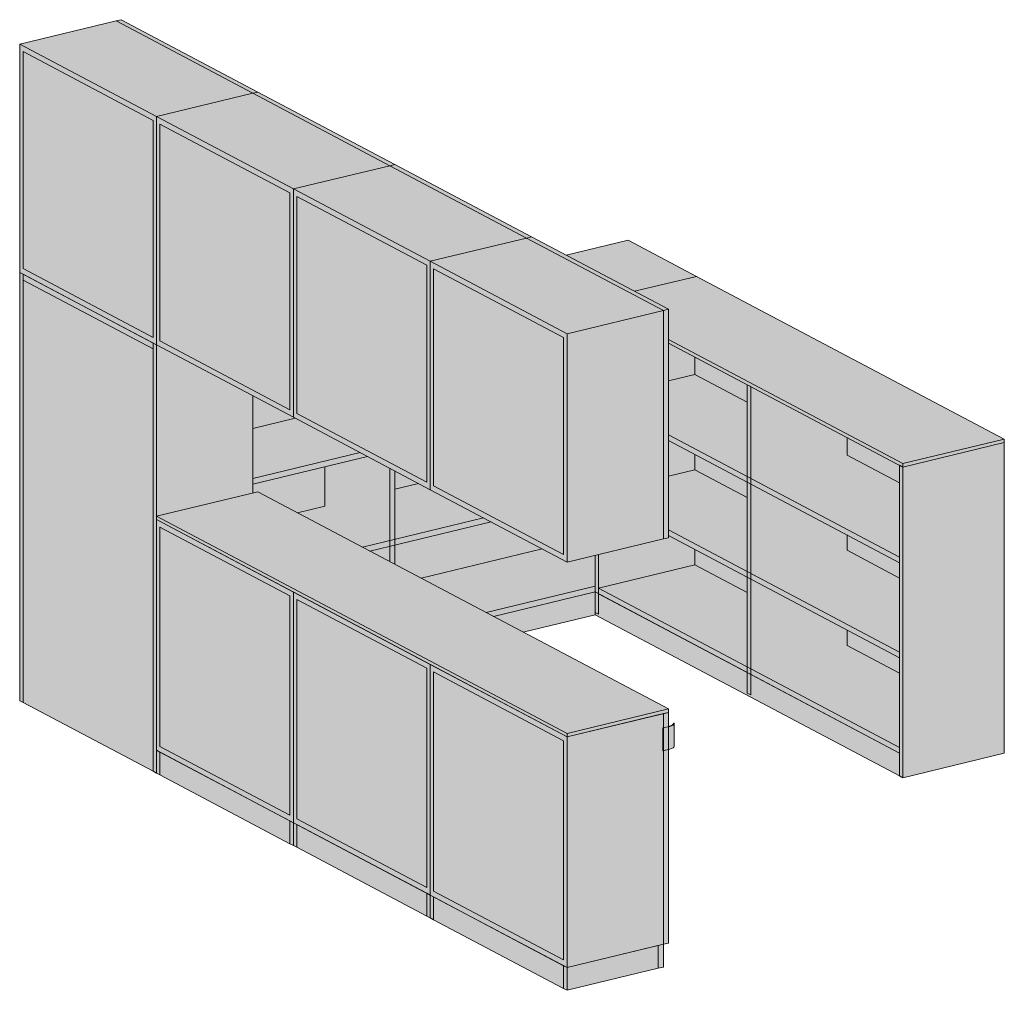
# Model space of a CAD drawing. Header units: centimetres. Extents: x 19862 to 23983, y -707 to 11876.
# Tile 5 of 7: x 22560 to 22882, y 3012 to 3329. Entities that reach past the tile are written whole.
import ezdxf

# ---------------------------------------------------------------- set-up
doc = ezdxf.new("R2010")
doc.units = ezdxf.units.CM
doc.layers.add('A-GENM', color=13, linetype='Continuous', lineweight=18)

# ---------------------------------------------------------------- blocks, each defined once
blk = doc.blocks.new('FURN_Bar - E25-ZB-01-8916538-E25-ZB-01 Copy 2')
at = {"layer": 'A-GENM'}
for points in [[(-18995.35, 3297.59), (-18963.85, 3305.18), (-19008.59, 3328.87), (-19040.09, 3321.28), (-18996.46, 3298.18)], [(-18963.85, 3305.18), (-18962.19, 3305.58), (-19006.94, 3329.27), (-19008.59, 3328.87), (-18964.6, 3305.58)], [(-18996.46, 3225.33), (-18996.46, 3296.32), (-19038.97, 3318.82), (-19038.97, 3247.83), (-19007.48, 3231.16)], [(-18950.6, 3273.91), (-18919.1, 3281.5), (-18963.85, 3305.18), (-18995.35, 3297.59), (-18951.72, 3274.5)], [(-18919.1, 3281.5), (-18917.44, 3281.9), (-18962.19, 3305.58), (-18963.85, 3305.18), (-18919.85, 3281.9)], [(-18951.72, 3201.64), (-18951.72, 3272.63), (-18994.23, 3295.13), (-18994.23, 3224.15), (-18951.86, 3201.72)], [(-18905.85, 3250.22), (-18874.35, 3257.81), (-18919.1, 3281.5), (-18950.6, 3273.91), (-18906.97, 3250.81)], [(-18874.35, 3257.81), (-18872.69, 3258.21), (-18917.44, 3281.9), (-18919.1, 3281.5), (-18875.1, 3258.21)], [(-18906.97, 3177.96), (-18906.97, 3248.95), (-18949.48, 3271.45), (-18949.48, 3200.46), (-18945.61, 3198.41)], [(-18861.1, 3226.54), (-18829.6, 3234.13), (-18874.35, 3257.81), (-18905.85, 3250.22), (-18862.22, 3227.13)], [(-18829.6, 3234.13), (-18827.94, 3234.53), (-18872.69, 3258.21), (-18874.35, 3257.81), (-18832.69, 3235.76)], [(-18839.06, 3240.41), (-18818.78, 3245.3), (-18841.15, 3257.14), (-18861.43, 3252.25), (-18841.69, 3241.8)], [(-19038.97, 3105.86), (-19038.97, 3245.96), (-19040.09, 3246.56), (-19040.09, 3106.45)], [(-18996.46, 3083.36), (-18996.46, 3223.46), (-19038.97, 3245.96), (-19038.97, 3105.86), (-19007.48, 3089.18)], [(-18862.22, 3154.27), (-18862.22, 3225.26), (-18904.73, 3247.76), (-18904.73, 3176.77), (-18874.45, 3160.74)], [(-18751.25, 3184.02), (-18718.09, 3192.01), (-18818.78, 3245.3), (-18839.06, 3240.41), (-18827.94, 3234.53), (-18827.94, 3224.61), (-18757.94, 3187.56)], [(-18861.1, 3151.81), (-18829.6, 3159.4), (-18829.6, 3234.13), (-18861.1, 3226.54), (-18861.1, 3158.07)], [(-18829.6, 3159.4), (-18827.94, 3159.8), (-18827.94, 3234.53), (-18829.6, 3234.13), (-18829.6, 3160.74)], [(-18995.35, 3082.76), (-18995.35, 3222.87), (-18996.46, 3223.46), (-18996.46, 3083.36)], [(-18751.25, 3182.89), (-18751.25, 3184.02), (-18827.94, 3224.61), (-18827.94, 3223.49), (-18753.37, 3184.02)], [(-18995.35, 3166.83), (-18963.85, 3174.42), (-18963.85, 3206.2), (-18995.35, 3222.87), (-18995.35, 3173.3)], [(-18963.85, 3179.2), (-18928.8, 3187.65), (-18950.06, 3198.9), (-18963.85, 3195.57)], [(-18752.37, 3151.6), (-18752.37, 3153.47), (-18827.94, 3193.48), (-18827.94, 3191.61), (-18755.9, 3153.47)], [(-18751.25, 3182.89), (-18718.09, 3190.89), (-18718.09, 3192.01), (-18751.25, 3184.02)], [(-18751.25, 3081.27), (-18718.09, 3089.26), (-18718.09, 3190.89), (-18751.25, 3182.89), (-18751.25, 3088.74)], [(-18963.85, 3177.33), (-18926.38, 3186.36), (-18928.8, 3187.65), (-18963.85, 3179.2), (-18963.85, 3177.96)], [(-18751.25, 3081.27), (-18751.25, 3182.89), (-18752.37, 3183.49), (-18752.37, 3081.86)], [(-18861.1, 3095.77), (-18827.94, 3103.76), (-18962.19, 3174.82), (-18995.35, 3166.83), (-18898.36, 3115.49)], [(-18861.1, 3094.65), (-18861.1, 3095.77), (-18995.35, 3166.83), (-18995.35, 3165.71), (-18863.22, 3095.77)], [(-18925.55, 3155.43), (-18885.96, 3164.97), (-18888.38, 3166.25), (-18927.98, 3156.71)], [(-18951.72, 3069.01), (-18951.72, 3140.74), (-18994.23, 3163.25), (-18994.23, 3091.51), (-18970.19, 3078.79)], [(-18752.37, 3120.47), (-18752.37, 3122.34), (-18827.94, 3162.34), (-18827.94, 3160.47), (-18755.9, 3122.34)], [(-18887.56, 3135.32), (-18851.93, 3143.9), (-18851.93, 3154.02), (-18861.1, 3151.81), (-18869.22, 3156.11), (-18908.82, 3146.57), (-18896.69, 3140.15)], [(-18850.82, 3141.44), (-18850.82, 3154.29), (-18851.93, 3154.02), (-18851.93, 3142.04), (-18851.12, 3141.6)], [(-18885.14, 3134.03), (-18851.93, 3142.04), (-18851.93, 3143.9), (-18887.56, 3135.32)], [(-18752.37, 3089.34), (-18752.37, 3091.2), (-18850.82, 3143.31), (-18850.82, 3141.44), (-18752.59, 3089.46)], [(-18906.97, 3045.33), (-18906.97, 3117.06), (-18949.48, 3139.56), (-18949.48, 3067.83), (-18916.66, 3050.46)], [(-18875.44, 3128.9), (-18851.93, 3134.56), (-18851.93, 3142.04), (-18885.14, 3134.03)], [(-18752.37, 3081.86), (-18752.37, 3089.34), (-18851.93, 3142.04), (-18851.93, 3134.56), (-18756.62, 3084.11)], [(-18862.22, 3021.64), (-18862.22, 3093.37), (-18904.73, 3115.87), (-18904.73, 3044.14), (-18871.91, 3026.77)], [(-18861.1, 3094.65), (-18827.94, 3102.64), (-18827.94, 3103.76), (-18861.1, 3095.77)], [(-18861.1, 3019.18), (-18829.6, 3026.77), (-18829.6, 3102.24), (-18861.1, 3094.65), (-18861.1, 3026.77)], [(-18829.6, 3026.77), (-18827.94, 3027.17), (-18827.94, 3102.64), (-18829.6, 3102.24), (-18829.6, 3050.46)], [(-18827.94, 3097.97), (-18827.34, 3098.13), (-18826.81, 3098.31), (-18826.4, 3098.54), (-18826.14, 3098.8), (-18826.05, 3099.07), (-18826.25, 3099.07), (-18826.36, 3098.78), (-18826.68, 3098.51), (-18827.21, 3098.26), (-18827.94, 3098.06), (-18827.94, 3097.99)], [(-18827.94, 3090.5), (-18827.53, 3090.6), (-18827.53, 3098.07), (-18827.94, 3097.97), (-18827.94, 3091.2)], [(-18827.53, 3090.6), (-18826.91, 3090.79), (-18826.43, 3091.03), (-18826.14, 3091.31), (-18826.05, 3091.6), (-18826.05, 3099.07), (-18826.14, 3098.78), (-18826.43, 3098.51), (-18826.91, 3098.26), (-18827.53, 3098.07), (-18827.53, 3091.2)], [(-18994.23, 3082.17), (-18994.23, 3089.64), (-18995.35, 3090.24), (-18995.35, 3082.76)], [(-18951.72, 3059.67), (-18951.72, 3067.14), (-18994.23, 3089.64), (-18994.23, 3082.17), (-18964.71, 3066.55)], [(-18950.6, 3059.08), (-18950.6, 3066.55), (-18951.72, 3067.14), (-18951.72, 3059.67)], [(-18949.48, 3058.49), (-18949.48, 3065.96), (-18950.6, 3066.55), (-18950.6, 3059.08)], [(-18906.97, 3035.98), (-18906.97, 3043.46), (-18949.48, 3065.96), (-18949.48, 3058.49), (-18910.42, 3037.81)], [(-18905.85, 3035.39), (-18905.85, 3042.86), (-18906.97, 3043.46), (-18906.97, 3035.98)], [(-18904.73, 3034.8), (-18904.73, 3042.27), (-18905.85, 3042.86), (-18905.85, 3035.39)], [(-18862.22, 3012.3), (-18862.22, 3019.77), (-18904.73, 3042.27), (-18904.73, 3034.8), (-18874.35, 3018.72)], [(-18861.1, 3011.71), (-18831.26, 3018.9), (-18831.26, 3026.37), (-18861.1, 3019.18), (-18861.1, 3018.9)], [(-18831.26, 3018.9), (-18829.6, 3019.3), (-18829.6, 3026.77), (-18831.26, 3026.37), (-18831.26, 3019.18)], [(-18861.1, 3011.71), (-18861.1, 3019.18), (-18862.22, 3019.77), (-18862.22, 3012.3)]]:
    blk.add_hatch(color=256, dxfattribs=at).paths.add_polyline_path(points)
h = blk.add_hatch(color=256, dxfattribs=at)
h.paths.add_polyline_path([(-18995.35, 3222.87), (-18995.35, 3297.59), (-19040.09, 3321.28), (-19040.09, 3246.56), (-18996.46, 3223.46)])
h.paths.add_polyline_path([(-18996.46, 3225.33), (-19038.97, 3247.83), (-19038.97, 3318.82), (-18996.46, 3296.32), (-18996.46, 3242.7)])
h = blk.add_hatch(color=256, dxfattribs=at)
h.paths.add_polyline_path([(-18950.6, 3199.18), (-18950.6, 3273.91), (-18995.35, 3297.59), (-18995.35, 3222.87), (-18951.72, 3199.78)])
h.paths.add_polyline_path([(-18951.72, 3201.64), (-18994.23, 3224.15), (-18994.23, 3295.13), (-18951.72, 3272.63), (-18951.72, 3201.72)])
h = blk.add_hatch(color=256, dxfattribs=at)
h.paths.add_polyline_path([(-18905.85, 3175.5), (-18905.85, 3250.22), (-18950.6, 3273.91), (-18950.6, 3199.18), (-18906.97, 3176.09)])
h.paths.add_polyline_path([(-18906.97, 3177.96), (-18949.48, 3200.46), (-18949.48, 3271.45), (-18906.97, 3248.95), (-18906.97, 3178.15)])
h = blk.add_hatch(color=256, dxfattribs=at)
h.paths.add_polyline_path([(-18861.1, 3151.81), (-18861.1, 3226.54), (-18905.85, 3250.22), (-18905.85, 3175.5), (-18862.22, 3152.4)])
h.paths.add_polyline_path([(-18862.22, 3154.27), (-18904.73, 3176.77), (-18904.73, 3247.76), (-18862.22, 3225.26), (-18862.22, 3157.8)])
h = blk.add_hatch(color=256, dxfattribs=at)
h.paths.add_polyline_path([(-18850.82, 3143.31), (-18819.32, 3150.9), (-18819.32, 3155.91), (-18827.94, 3160.47), (-18827.94, 3159.8), (-18850.82, 3154.27), (-18850.82, 3144.17)])
h.paths.add_polyline_path([(-18827.94, 3179.96), (-18819.32, 3182.04), (-18819.32, 3187.04), (-18827.94, 3191.61), (-18827.94, 3180.82)])
h.paths.add_polyline_path([(-18827.94, 3211.09), (-18819.32, 3213.17), (-18819.32, 3218.92), (-18827.94, 3223.49), (-18827.94, 3211.96)])
h = blk.add_hatch(color=256, dxfattribs=at)
h.paths.add_polyline_path([(-18752.37, 3115.47), (-18752.37, 3120.47), (-18769.53, 3129.56), (-18769.53, 3124.55), (-18756.62, 3117.72)])
h.paths.add_polyline_path([(-18802.15, 3141.82), (-18802.15, 3146.82), (-18819.32, 3155.91), (-18819.32, 3150.9), (-18802.56, 3142.04)])
h.paths.add_polyline_path([(-18752.37, 3146.6), (-18752.37, 3151.6), (-18769.53, 3160.69), (-18769.53, 3155.69), (-18756.62, 3148.85)])
h.paths.add_polyline_path([(-18802.15, 3172.95), (-18802.15, 3177.96), (-18819.32, 3187.04), (-18819.32, 3182.04), (-18804.97, 3174.45)])
h.paths.add_polyline_path([(-18752.37, 3177.74), (-18752.37, 3183.49), (-18769.53, 3192.57), (-18769.53, 3186.82), (-18760.49, 3182.04)])
h.paths.add_polyline_path([(-18802.15, 3204.09), (-18802.15, 3209.84), (-18819.32, 3218.92), (-18819.32, 3213.17), (-18804.97, 3205.58)])
h = blk.add_hatch(color=256, dxfattribs=at)
h.paths.add_polyline_path([(-18752.37, 3153.47), (-18752.37, 3177.74), (-18769.53, 3186.82), (-18801.03, 3179.23), (-18756.62, 3155.72)])
h.paths.add_polyline_path([(-18802.15, 3179.82), (-18802.15, 3204.09), (-18819.32, 3213.17), (-18827.94, 3211.09), (-18827.94, 3193.48), (-18807.95, 3182.89)])
h = blk.add_hatch(color=256, dxfattribs=at)
h.paths.add_polyline_path([(-18801.03, 3116.96), (-18801.03, 3146.23), (-18802.15, 3146.82), (-18802.15, 3117.55)])
h.paths.add_polyline_path([(-18801.03, 3148.1), (-18801.03, 3177.36), (-18802.15, 3177.96), (-18802.15, 3148.69)])
h.paths.add_polyline_path([(-18801.03, 3179.23), (-18801.03, 3209.24), (-18802.15, 3209.84), (-18802.15, 3179.82)])
h = blk.add_hatch(color=256, dxfattribs=at)
h.paths.add_polyline_path([(-18801.03, 3116.96), (-18769.53, 3124.55), (-18769.53, 3129.56), (-18801.03, 3146.23), (-18801.03, 3120.47)])
h.paths.add_polyline_path([(-18801.03, 3148.1), (-18769.53, 3155.69), (-18769.53, 3160.69), (-18801.03, 3177.36), (-18801.03, 3151.6)])
h.paths.add_polyline_path([(-18801.03, 3179.23), (-18769.53, 3186.82), (-18769.53, 3192.57), (-18801.03, 3209.24), (-18801.03, 3182.89)])
h = blk.add_hatch(color=256, dxfattribs=at)
h.paths.add_polyline_path([(-18908.82, 3146.57), (-18869.22, 3156.11), (-18885.96, 3164.97), (-18917.42, 3157.39), (-18917.42, 3151.12), (-18914.57, 3149.61)])
h.paths.add_polyline_path([(-18949.23, 3167.96), (-18940.33, 3170.11), (-18940.33, 3183), (-18963.85, 3177.33), (-18963.85, 3174.42), (-18962.19, 3174.82), (-18957.5, 3172.34)])
h.paths.add_polyline_path([(-18917.42, 3175.63), (-18909.64, 3177.5), (-18917.42, 3181.62), (-18917.42, 3177.96)])
h.paths.add_polyline_path([(-18963.85, 3195.57), (-18950.06, 3198.9), (-18963.85, 3206.2), (-18963.85, 3199.18)])
h = blk.add_hatch(color=256, dxfattribs=at)
h.paths.add_polyline_path([(-18919.08, 3152), (-18919.1, 3156.98), (-18925.55, 3155.43), (-18919.1, 3152.01)])
h.paths.add_polyline_path([(-18919.08, 3158.86), (-18919.08, 3182.5), (-18926.38, 3186.36), (-18940.33, 3183), (-18940.33, 3170.11), (-18919.1, 3158.87)])
h = blk.add_hatch(color=256, dxfattribs=at)
h.paths.add_polyline_path([(-18917.42, 3151.12), (-18917.44, 3157.38), (-18919.08, 3156.99), (-18919.08, 3152), (-18917.44, 3151.13)])
h.paths.add_polyline_path([(-18919.08, 3158.86), (-18917.42, 3159.26), (-18917.42, 3181.62), (-18919.08, 3182.5), (-18919.08, 3160.74)])
h = blk.add_hatch(color=256, dxfattribs=at)
h.paths.add_polyline_path([(-18752.37, 3122.34), (-18752.37, 3146.6), (-18769.53, 3155.69), (-18801.03, 3148.1), (-18756.62, 3124.59)])
h.paths.add_polyline_path([(-18802.15, 3148.69), (-18802.15, 3172.95), (-18819.32, 3182.04), (-18827.94, 3179.96), (-18827.94, 3162.34), (-18803.87, 3149.6)])
h = blk.add_hatch(color=256, dxfattribs=at)
h.paths.add_polyline_path([(-18927.98, 3156.71), (-18919.1, 3158.87), (-18940.33, 3170.11), (-18949.23, 3167.96), (-18935.6, 3160.74)])
h.paths.add_polyline_path([(-18917.42, 3159.26), (-18888.38, 3166.25), (-18909.64, 3177.5), (-18917.42, 3175.63), (-18917.42, 3160.74)])
h = blk.add_hatch(color=256, dxfattribs=at)
h.paths.add_polyline_path([(-18950.6, 3066.55), (-18950.6, 3142.02), (-18995.35, 3165.71), (-18995.35, 3090.24), (-18951.72, 3067.14)])
h.paths.add_polyline_path([(-18951.72, 3069.01), (-18994.23, 3091.51), (-18994.23, 3163.25), (-18951.72, 3140.74), (-18951.72, 3078.79)])
h = blk.add_hatch(color=256, dxfattribs=at)
h.paths.add_polyline_path([(-18752.37, 3091.2), (-18752.37, 3115.47), (-18769.53, 3124.55), (-18801.03, 3116.96), (-18756.62, 3093.45)])
h.paths.add_polyline_path([(-18802.15, 3117.55), (-18802.15, 3141.82), (-18819.32, 3150.9), (-18850.82, 3143.31), (-18803.87, 3118.46)])
h = blk.add_hatch(color=256, dxfattribs=at)
h.paths.add_polyline_path([(-18905.85, 3042.86), (-18905.85, 3118.34), (-18950.6, 3142.02), (-18950.6, 3066.55), (-18906.97, 3043.46)])
h.paths.add_polyline_path([(-18906.97, 3045.33), (-18949.48, 3067.83), (-18949.48, 3139.56), (-18906.97, 3117.06), (-18906.97, 3050.46)])
h = blk.add_hatch(color=256, dxfattribs=at)
h.paths.add_polyline_path([(-18861.1, 3019.18), (-18861.1, 3094.65), (-18905.85, 3118.34), (-18905.85, 3042.86), (-18862.22, 3019.77)])
h.paths.add_polyline_path([(-18862.22, 3021.64), (-18904.73, 3044.14), (-18904.73, 3115.87), (-18862.22, 3093.37), (-18862.22, 3026.77)])
for p, q in [((-19008.59, 3328.87), (-19040.09, 3321.28)), ((-19006.94, 3329.27), (-19008.59, 3328.87)), ((-19008.59, 3328.87), (-18963.85, 3305.18)), ((-19008.59, 3328.87), (-18963.85, 3305.18)), ((-18962.19, 3305.58), (-19006.94, 3329.27)), ((-19040.09, 3321.28), (-19040.09, 3246.56)), ((-18995.35, 3297.59), (-19040.09, 3321.28)), ((-19038.97, 3318.82), (-19038.97, 3247.83)), ((-18996.46, 3296.32), (-19038.97, 3318.82)), ((-19038.97, 3247.83), (-19038.97, 3318.82)), ((-19038.97, 3318.82), (-18996.46, 3296.32)), ((-18995.35, 3297.59), (-18963.85, 3305.18)), ((-18963.85, 3305.18), (-18995.35, 3297.59)), ((-18963.85, 3305.18), (-18962.19, 3305.58)), ((-18962.19, 3305.58), (-18963.85, 3305.18)), ((-18963.85, 3305.18), (-18919.1, 3281.5)), ((-18963.85, 3305.18), (-18919.1, 3281.5)), ((-18917.44, 3281.9), (-18962.19, 3305.58)), ((-18995.35, 3222.87), (-18995.35, 3297.59)), ((-18995.35, 3297.59), (-18995.35, 3222.87)), ((-18950.6, 3273.91), (-18995.35, 3297.59)), ((-18996.46, 3225.33), (-18996.46, 3296.32)), ((-18996.46, 3296.32), (-18996.46, 3225.33)), ((-18994.23, 3295.13), (-18994.23, 3224.15)), ((-18951.72, 3272.63), (-18994.23, 3295.13)), ((-18994.23, 3224.15), (-18994.23, 3295.13)), ((-18994.23, 3295.13), (-18951.72, 3272.63)), ((-18950.6, 3273.91), (-18919.1, 3281.5)), ((-18919.1, 3281.5), (-18950.6, 3273.91)), ((-18919.1, 3281.5), (-18917.44, 3281.9)), ((-18917.44, 3281.9), (-18919.1, 3281.5)), ((-18874.35, 3257.81), (-18919.1, 3281.5)), ((-18919.1, 3281.5), (-18874.35, 3257.81)), ((-18917.44, 3281.9), (-18872.69, 3258.21)), ((-18951.72, 3201.64), (-18951.72, 3272.63)), ((-18951.72, 3272.63), (-18951.72, 3201.64)), ((-18950.6, 3199.18), (-18950.6, 3273.91)), ((-18950.6, 3273.91), (-18950.6, 3199.18)), ((-18905.85, 3250.22), (-18950.6, 3273.91)), ((-18949.48, 3271.45), (-18949.48, 3200.46)), ((-18906.97, 3248.95), (-18949.48, 3271.45)), ((-18949.48, 3200.46), (-18949.48, 3271.45)), ((-18949.48, 3271.45), (-18906.97, 3248.95)), ((-18905.85, 3250.22), (-18874.35, 3257.81)), ((-18874.35, 3257.81), (-18905.85, 3250.22)), ((-18874.35, 3257.81), (-18872.69, 3258.21)), ((-18872.69, 3258.21), (-18874.35, 3257.81)), ((-18829.6, 3234.13), (-18874.35, 3257.81)), ((-18874.35, 3257.81), (-18829.6, 3234.13)), ((-18872.69, 3258.21), (-18827.94, 3234.53)), ((-18841.15, 3257.14), (-18861.43, 3252.25)), ((-18818.78, 3245.3), (-18841.15, 3257.14)), ((-18905.85, 3175.5), (-18905.85, 3250.22)), ((-18905.85, 3250.22), (-18905.85, 3175.5)), ((-18861.1, 3226.54), (-18905.85, 3250.22)), ((-19040.09, 3246.56), (-18995.35, 3222.87)), ((-19040.09, 3246.56), (-19038.97, 3245.96)), ((-19040.09, 3106.45), (-19040.09, 3246.56)), ((-19038.97, 3247.83), (-18996.46, 3225.33)), ((-18996.46, 3225.33), (-19038.97, 3247.83)), ((-19038.97, 3245.96), (-19038.97, 3105.86)), ((-19038.97, 3245.96), (-18996.46, 3223.46)), ((-19038.97, 3105.86), (-19038.97, 3245.96)), ((-19038.97, 3245.96), (-18996.46, 3223.46)), ((-19038.97, 3244.1), (-19038.97, 3245.96)), ((-18906.97, 3177.96), (-18906.97, 3248.95)), ((-18906.97, 3248.95), (-18906.97, 3177.96)), ((-18904.73, 3247.76), (-18904.73, 3176.77)), ((-18862.22, 3225.26), (-18904.73, 3247.76)), ((-18904.73, 3176.77), (-18904.73, 3247.76)), ((-18904.73, 3247.76), (-18862.22, 3225.26)), ((-18996.46, 3221.59), (-19038.97, 3244.1)), ((-18839.06, 3240.41), (-18818.78, 3245.3)), ((-18818.78, 3245.3), (-18839.06, 3240.41)), ((-18718.09, 3192.01), (-18818.78, 3245.3)), ((-18861.1, 3226.54), (-18829.6, 3234.13)), ((-18829.6, 3234.13), (-18827.94, 3234.53)), ((-18829.6, 3159.4), (-18829.6, 3234.13)), ((-18829.6, 3234.13), (-18829.6, 3159.4)), ((-18827.94, 3234.53), (-18827.94, 3159.8)), ((-18861.1, 3151.81), (-18861.1, 3226.54)), ((-18996.46, 3223.46), (-18995.35, 3222.87)), ((-18996.46, 3083.36), (-18996.46, 3223.46)), ((-18996.46, 3083.36), (-18996.46, 3223.46)), ((-18996.46, 3223.46), (-18996.46, 3221.59)), ((-18994.23, 3224.15), (-18951.72, 3201.64)), ((-18951.72, 3201.64), (-18994.23, 3224.15)), ((-18862.22, 3154.27), (-18862.22, 3225.26)), ((-18862.22, 3225.26), (-18862.22, 3154.27)), ((-18827.94, 3224.61), (-18751.25, 3184.02)), ((-18751.25, 3182.89), (-18827.94, 3223.49)), ((-18995.35, 3222.87), (-18995.35, 3082.76)), ((-18995.35, 3222.87), (-18950.6, 3199.18)), ((-18819.32, 3213.17), (-18819.32, 3218.92)), ((-18819.32, 3213.17), (-18827.94, 3211.09)), ((-18802.15, 3204.09), (-18819.32, 3213.17)), ((-18802.15, 3209.84), (-18801.03, 3209.24)), ((-18802.15, 3108.96), (-18802.15, 3209.84)), ((-18801.03, 3108.37), (-18801.03, 3209.24)), ((-18963.85, 3174.42), (-18963.85, 3206.2)), ((-18950.06, 3198.9), (-18963.85, 3195.57)), ((-18950.6, 3199.18), (-18905.85, 3175.5)), ((-18949.48, 3200.46), (-18906.97, 3177.96)), ((-18906.97, 3177.96), (-18949.48, 3200.46)), ((-18827.94, 3193.48), (-18752.37, 3153.47)), ((-18752.37, 3151.6), (-18827.94, 3191.61)), ((-18769.53, 3186.82), (-18769.53, 3192.57)), ((-18751.25, 3184.02), (-18718.09, 3192.01)), ((-18718.09, 3190.89), (-18718.09, 3192.01)), ((-18751.25, 3182.89), (-18718.09, 3190.89)), ((-18718.09, 3190.89), (-18751.25, 3182.89)), ((-18718.09, 3089.26), (-18718.09, 3190.89)), ((-18963.85, 3179.2), (-18928.8, 3187.65)), ((-18926.38, 3186.36), (-18963.85, 3177.33)), ((-18819.32, 3182.04), (-18819.32, 3187.04)), ((-18752.37, 3177.74), (-18769.53, 3186.82)), ((-18940.33, 3170.11), (-18940.33, 3183)), ((-18919.08, 3152), (-18919.08, 3182.5)), ((-18917.42, 3181.62), (-18917.42, 3151.12)), ((-18819.32, 3182.04), (-18827.94, 3179.96)), ((-18802.15, 3172.95), (-18819.32, 3182.04)), ((-18752.37, 3183.49), (-18751.25, 3182.89)), ((-18752.37, 3081.86), (-18752.37, 3183.49)), ((-18751.25, 3184.02), (-18751.25, 3182.89)), ((-18751.25, 3182.89), (-18751.25, 3081.27)), ((-18909.64, 3177.5), (-18917.42, 3175.63)), ((-18905.85, 3175.5), (-18861.1, 3151.81)), ((-18904.73, 3176.77), (-18862.22, 3154.27)), ((-18862.22, 3154.27), (-18904.73, 3176.77)), ((-18962.19, 3174.82), (-18995.35, 3166.83)), ((-18827.94, 3103.76), (-18962.19, 3174.82)), ((-18940.33, 3170.11), (-18949.23, 3167.96)), ((-18995.35, 3166.83), (-18861.1, 3095.77)), ((-18995.35, 3165.71), (-18995.35, 3166.83)), ((-18861.1, 3094.65), (-18995.35, 3165.71)), ((-18995.35, 3165.71), (-18995.35, 3090.24)), ((-18950.6, 3142.02), (-18995.35, 3165.71)), ((-18927.98, 3156.71), (-18888.38, 3166.25)), ((-18994.23, 3163.25), (-18994.23, 3091.51)), ((-18951.72, 3140.74), (-18994.23, 3163.25)), ((-18994.23, 3091.51), (-18994.23, 3163.25)), ((-18994.23, 3163.25), (-18951.72, 3140.74)), ((-18885.96, 3164.97), (-18925.55, 3155.43)), ((-18827.94, 3162.34), (-18752.37, 3122.34)), ((-18861.1, 3151.81), (-18829.6, 3159.4)), ((-18829.6, 3159.4), (-18827.94, 3159.8)), ((-18752.37, 3120.47), (-18827.94, 3160.47)), ((-18769.53, 3155.69), (-18769.53, 3160.69)), ((-18869.22, 3156.11), (-18908.82, 3146.57)), ((-18819.32, 3150.9), (-18819.32, 3155.91)), ((-18752.37, 3146.6), (-18769.53, 3155.69)), ((-18851.93, 3135.31), (-18851.93, 3154.02)), ((-18850.82, 3134.72), (-18850.82, 3154.29)), ((-18752.37, 3153.47), (-18752.37, 3151.6)), ((-18819.32, 3150.9), (-18850.82, 3143.31)), ((-18802.15, 3141.82), (-18819.32, 3150.9)), ((-18887.56, 3135.32), (-18851.93, 3143.9)), ((-18850.82, 3143.31), (-18752.37, 3091.2)), ((-18850.82, 3141.44), (-18850.82, 3143.31)), ((-18951.72, 3069.01), (-18951.72, 3140.74)), ((-18951.72, 3140.74), (-18951.72, 3069.01)), ((-18950.6, 3066.55), (-18950.6, 3142.02)), ((-18950.6, 3142.02), (-18950.6, 3066.55)), ((-18905.85, 3118.34), (-18950.6, 3142.02)), ((-18949.48, 3139.56), (-18949.48, 3067.83)), ((-18906.97, 3117.06), (-18949.48, 3139.56)), ((-18949.48, 3067.83), (-18949.48, 3139.56)), ((-18949.48, 3139.56), (-18906.97, 3117.06)), ((-18885.14, 3134.03), (-18851.93, 3142.04)), ((-18851.93, 3142.04), (-18885.14, 3134.03)), ((-18851.93, 3142.04), (-18752.37, 3089.34)), ((-18851.93, 3134.56), (-18851.93, 3142.04)), ((-18752.37, 3089.34), (-18850.82, 3141.44)), ((-18851.93, 3134.56), (-18875.44, 3128.9)), ((-18850.82, 3134.72), (-18851.93, 3135.31)), ((-18752.37, 3081.86), (-18851.93, 3134.56)), ((-18769.53, 3124.55), (-18769.53, 3129.56)), ((-18752.37, 3115.47), (-18769.53, 3124.55)), ((-18752.37, 3122.34), (-18752.37, 3120.47)), ((-18906.97, 3045.33), (-18906.97, 3117.06)), ((-18906.97, 3117.06), (-18906.97, 3045.33)), ((-18905.85, 3042.86), (-18905.85, 3118.34)), ((-18905.85, 3118.34), (-18905.85, 3042.86)), ((-18861.1, 3094.65), (-18905.85, 3118.34)), ((-18904.73, 3115.87), (-18904.73, 3044.14)), ((-18862.22, 3093.37), (-18904.73, 3115.87)), ((-18904.73, 3044.14), (-18904.73, 3115.87)), ((-18904.73, 3115.87), (-18862.22, 3093.37)), ((-18801.03, 3108.37), (-18802.15, 3108.96)), ((-19038.97, 3105.86), (-19040.09, 3106.45)), ((-18996.46, 3083.36), (-19038.97, 3105.86)), ((-18861.1, 3095.77), (-18827.94, 3103.76)), ((-18827.94, 3102.64), (-18861.1, 3094.65)), ((-18861.1, 3094.65), (-18829.6, 3102.24)), ((-18829.6, 3102.24), (-18827.94, 3102.64)), ((-18829.6, 3026.77), (-18829.6, 3102.24)), ((-18829.6, 3102.24), (-18829.6, 3026.77)), ((-18827.94, 3102.64), (-18827.94, 3103.76)), ((-18827.94, 3102.64), (-18827.94, 3027.17)), ((-18829.77, 3097.53), (-18827.53, 3098.07)), ((-18827.64, 3098.13), (-18827.94, 3098.06)), ((-18826.05, 3099.07), (-18826.25, 3099.07)), ((-18826.05, 3091.59), (-18826.05, 3099.07)), ((-18826.05, 3091.6), (-18826.05, 3099.07)), ((-18861.1, 3095.77), (-18861.1, 3094.65)), ((-18861.1, 3019.18), (-18861.1, 3094.65)), ((-18829.77, 3090.06), (-18829.77, 3097.53)), ((-18994.23, 3091.51), (-18951.72, 3069.01)), ((-18951.72, 3069.01), (-18994.23, 3091.51)), ((-18862.22, 3021.64), (-18862.22, 3093.37)), ((-18862.22, 3093.37), (-18862.22, 3021.64)), ((-18995.35, 3090.24), (-18994.23, 3089.64)), ((-18995.35, 3090.24), (-18995.35, 3082.76)), ((-18995.35, 3090.24), (-18950.6, 3066.55)), ((-18994.23, 3082.17), (-18994.23, 3089.64)), ((-18994.23, 3089.64), (-18951.72, 3067.14)), ((-18994.23, 3089.64), (-18994.23, 3082.17)), ((-18827.53, 3090.6), (-18829.77, 3090.06)), ((-18752.37, 3091.2), (-18752.37, 3089.34)), ((-18752.37, 3081.86), (-18752.37, 3089.34)), ((-18718.09, 3089.26), (-18751.25, 3081.27)), ((-18995.35, 3082.76), (-18996.46, 3083.36)), ((-18994.23, 3082.17), (-18995.35, 3082.76)), ((-18951.72, 3059.67), (-18994.23, 3082.17)), ((-18751.25, 3081.27), (-18752.37, 3081.86)), ((-18951.72, 3067.14), (-18950.6, 3066.55)), ((-18951.72, 3067.14), (-18951.72, 3059.67)), ((-18951.72, 3059.67), (-18951.72, 3067.14)), ((-18950.6, 3059.08), (-18950.6, 3066.55)), ((-18950.6, 3066.55), (-18949.48, 3065.96)), ((-18950.6, 3066.55), (-18950.6, 3059.08)), ((-18950.6, 3066.55), (-18905.85, 3042.86)), ((-18949.48, 3067.83), (-18906.97, 3045.33)), ((-18906.97, 3045.33), (-18949.48, 3067.83)), ((-18949.48, 3058.49), (-18949.48, 3065.96)), ((-18949.48, 3065.96), (-18906.97, 3043.46)), ((-18949.48, 3065.96), (-18949.48, 3058.49)), ((-18950.6, 3059.08), (-18951.72, 3059.67)), ((-18949.48, 3058.49), (-18950.6, 3059.08)), ((-18906.97, 3035.98), (-18949.48, 3058.49)), ((-18906.97, 3043.46), (-18905.85, 3042.86)), ((-18906.97, 3043.46), (-18906.97, 3035.98)), ((-18906.97, 3035.98), (-18906.97, 3043.46)), ((-18904.73, 3044.14), (-18862.22, 3021.64)), ((-18862.22, 3021.64), (-18904.73, 3044.14)), ((-18905.85, 3035.39), (-18905.85, 3042.86)), ((-18905.85, 3042.86), (-18904.73, 3042.27)), ((-18905.85, 3042.86), (-18905.85, 3035.39)), ((-18905.85, 3042.86), (-18861.1, 3019.18)), ((-18904.73, 3034.8), (-18904.73, 3042.27)), ((-18904.73, 3042.27), (-18862.22, 3019.77)), ((-18904.73, 3042.27), (-18904.73, 3034.8)), ((-18905.85, 3035.39), (-18906.97, 3035.98)), ((-18904.73, 3034.8), (-18905.85, 3035.39)), ((-18862.22, 3012.3), (-18904.73, 3034.8)), ((-18829.6, 3026.77), (-18827.94, 3027.17)), ((-18861.1, 3019.18), (-18829.6, 3026.77)), ((-18861.1, 3019.18), (-18831.26, 3026.37)), ((-18831.26, 3026.37), (-18829.6, 3026.77)), ((-18831.26, 3018.9), (-18831.26, 3026.37)), ((-18831.26, 3018.9), (-18831.26, 3026.37)), ((-18829.6, 3019.3), (-18829.6, 3026.77)), ((-18862.22, 3019.77), (-18861.1, 3019.18)), ((-18862.22, 3019.77), (-18862.22, 3012.3)), ((-18862.22, 3012.3), (-18862.22, 3019.77)), ((-18861.1, 3011.71), (-18861.1, 3019.18)), ((-18831.26, 3018.9), (-18861.1, 3011.71)), ((-18829.6, 3019.3), (-18831.26, 3018.9)), ((-18861.1, 3011.71), (-18862.22, 3012.3))]:
    blk.add_line(p, q, dxfattribs=at)
for points in [[(-18826.25, 3099.07, 0), (-18826.34, 3098.8, 0), (-18826.61, 3098.54, 0), (-18827.06, 3098.31, 0), (-18827.64, 3098.13, 0)], [(-18827.53, 3098.07, 0), (-18826.91, 3098.26, 0), (-18826.43, 3098.51, 0), (-18826.14, 3098.78, 0), (-18826.05, 3099.07, 0)], [(-18826.05, 3091.6, 0), (-18826.14, 3091.31, 0), (-18826.43, 3091.03, 0), (-18826.91, 3090.79, 0), (-18827.53, 3090.6, 0)]]:
    blk.add_polyline3d(points, dxfattribs=at)

msp = doc.modelspace()

# ---------------------------------------------------------------- block references
at = {"layer": 'A-GENM'}
msp.add_blockref('FURN_Bar - E25-ZB-01-8916538-E25-ZB-01 Copy 2', (41599.61, 0), dxfattribs=at)

doc.saveas('drawing.dxf')
